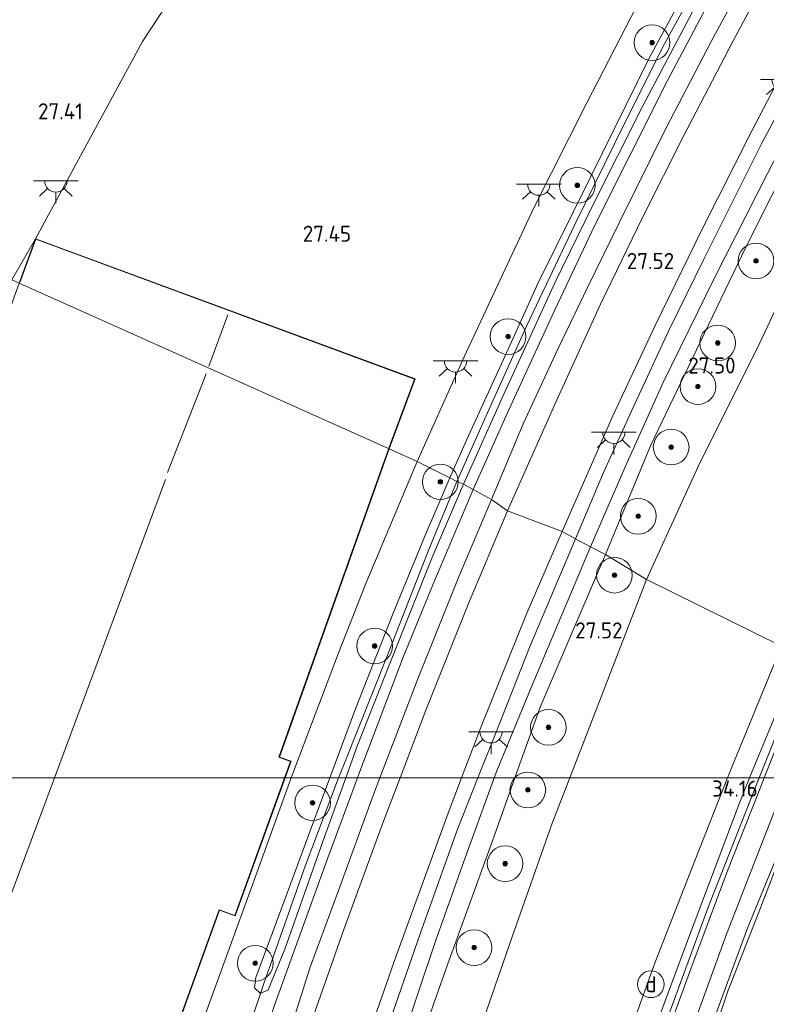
# Model space of a CAD drawing. Header units: metres. Extents: x 185049 to 189876, y 349292 to 352302.
# Tile 125 of 256: x 188967 to 189051, y 349975 to 350085. Entities that reach past the tile are written whole.
import ezdxf
from ezdxf.enums import TextEntityAlignment as Align

# ---------------------------------------------------------------- set-up
doc = ezdxf.new("R2010")
doc.units = ezdxf.units.M
for name, color, linetype, lineweight in [('B-WE-GR-BOOM-S', 90, 'Continuous', 25), ('B-WE-GR-GRAS-GV', 60, 'Continuous', 13), ('B-WE-GW-OPHOGING_KRUIN-G', 90, 'Continuous', 18), ('B-WE-GW-TALUD_KRUIN-G', 90, 'Continuous', 18), ('B-WE-GW-TALUD_TEEN-G', 90, 'Continuous', 18), ('B-WE-IE-MEUBILAIR_DIJKPAAL-S', 7, 'Continuous', 25), ('B-WE-IE-TERREINAFSCHEIDING_KUNSTMATIG_HEKWERK-G', 20, 'IE-TERREINAFSCHEIDING-KUNSTMATIG', 18), ('B-WE-KG-KADASTRAAL_DAKRAND-G', 170, 'Continuous', 18), ('B-WE-KG-KADASTRAAL_NOK-G', 10, 'Continuous', 18), ('B-WE-KL-ET_LS_OV_LICHTPUNT-S', 190, 'Continuous', 25), ('B-WE-KW-KUNSTWERK_DUIKER-G', 170, 'Continuous', 18), ('B-WE-OB-BEKLEDING_STORTSTEEN-GV', 30, 'Continuous', 18), ('B-WE-OB-OEVERVOORZIENING-G', 7, 'Continuous', 18), ('B-WE-OG-BEBOUWING_BEDRIJVEN-GV', 7, 'Continuous', 18), ('B-WE-OG-TERREIN_BEDRIJVENTERREIN-GV', 7, 'Continuous', 18), ('B-WE-OG-WATER_GREPPEL-G', 160, 'Continuous', 18), ('B-WE-OG-WATER_KANAAL-GV', 120, 'Continuous', 18), ('B-WE-OG-WATER_SLOOT-G', 120, 'Continuous', 18), ('B-WE-VH-VERHARDING_ASFALT-GV', 252, 'Continuous', 18), ('X-XX-AL-HOOGTELABEL-S', 7, 'Continuous', 25)]:
    doc.layers.add(name, color=color, linetype=linetype, lineweight=lineweight)
doc.styles.add('NLCS-ISO', font='NLCS-ISO.ttf')
doc.styles.add('NLCS-ISO-ANNOTATIVE-T18', font='NLCS-ISO.ttf', dxfattribs={"height": 1.8})
doc.linetypes.add('IE-TERREINAFSCHEIDING-KUNSTMATIG', pattern='A,4,[82,NLCS.SHX,S=0.75,R=90,X=0,Y=0],4,-2', length=10)

# ---------------------------------------------------------------- blocks, each defined once
blk = doc.blocks.new('SAL-HOOGTELABEL-SO')
at = {"color": 0, "linetype": 'ByBlock', "lineweight": -2, "style": 'NLCS-ISO-ANNOTATIVE-T18'}
blk.add_attdef('HOOGTE', text='', height=1.8, dxfattribs=at).set_placement((2.79, 0), align=Align.RIGHT)
blk = doc.blocks.new('SGR-BOOM_01-SO')
at = {"linetype": 'ByBlock', "lineweight": 18}
h = blk.add_hatch(color=0, dxfattribs=at)
h.dxf.hatch_style = 1
edge = h.paths.add_edge_path()
edge.add_arc((0, 0), 0.25, 0, 360)
at = {"color": 0, "linetype": 'ByBlock', "lineweight": 18}
for radius in [2, 0.25]:
    blk.add_circle((0, 0), radius, dxfattribs=at)
blk = doc.blocks.new('SKL-ET_OV_LICHTPUNT-SO')
at = {"color": 0, "linetype": 'ByBlock', "lineweight": 18}
for points in [[(-1.25, 0), (-2.5, 0)], [(1.25, 0), (2.5, 0)], [(-0.92, -0.85), (-1.83, -1.7)], [(0.92, -0.85), (1.83, -1.7)], [(0, -1.25), (0, -2.5)]]:
    blk.add_lwpolyline(points, dxfattribs=at)
blk.add_lwpolyline([(0, 0), (1.25, 0, -1), (-1.25, 0)], format="xyb", close=True, dxfattribs=at)
blk = doc.blocks.new('SIE-DIJKPAAL-SO')
at = {"color": 0, "linetype": 'ByBlock', "lineweight": 18}
blk.add_circle((0, 0), 1.5, dxfattribs=at)
at = {"color": 0, "linetype": 'ByBlock', "lineweight": 18, "style": 'NLCS-ISO'}
blk.add_text('d', height=1.8, dxfattribs=at).set_placement((0, 0), align=Align.MIDDLE_CENTER)

msp = doc.modelspace()

# ---------------------------------------------------------------- linework, layer by layer
at = {"layer": 'B-WE-GR-GRAS-GV'}
for points in [[(188983.733, 350115.147, 27.432), (188985.532, 350114.294, 27.449), (188994.948, 350109.092, 27.478), (188995.463, 350106.188, 27.512), (188988.534, 350094.503, 27.356), (188980.73, 350082.594, 27.31), (188968.7488, 350060.4742, 27.217), (188966.089, 350055.864, 27.238), (188934.919, 350064.047, 26.775), (188956.355, 350084.802, 27.281), (188966.553, 350104.46, 27.274), (188973.144, 350115.82, 27.154)], [(189019.679, 350041.607, 26.842), (189015.961, 350033.255, 26.804), (189015.155, 350033.662, 27.158), (189017.026, 350037.87, 27.183), (189021.168, 350046.947, 27.268), (189025.051, 350055.516, 27.208), (189030.955, 350067.464, 27.183), (189037.511, 350080.734, 27.162), (189043.462, 350091.823, 27.2), (189049.22, 350102.381, 27.272), (189050.234, 350102.283, 27.31), (189049.465, 350101.297, 26.863), (189044.586, 350092.175, 26.799), (189039.223, 350082.342, 26.854), (189034.695, 350073.328, 26.85), (189029.165, 350062.076, 26.846), (189023.794, 350050.733, 26.884)], [(189021.219, 350043.03, 27.314), (189016.712, 350032.934, 27.284), (189015.961, 350033.255, 26.804), (189019.679, 350041.607, 26.842), (189023.794, 350050.733, 26.884), (189029.165, 350062.076, 26.846), (189034.695, 350073.328, 26.85), (189039.223, 350082.342, 26.854), (189044.586, 350092.175, 26.799), (189049.465, 350101.297, 26.863), (189050.234, 350102.283, 27.31), (189050.41, 350100.925, 27.373), (189048.252, 350096.893, 27.377), (189042.679, 350086.55, 27.373), (189036.74, 350075.309, 27.356), (189031.255, 350064.394, 27.314), (189026.936, 350055.528, 27.322)], [(189027.03, 350042.147, 27.512), (189021.617, 350029.961, 27.529), (189019.815, 350031.221, 27.428), (189023.382, 350039.731, 27.436), (189027.244, 350048.032, 27.453), (189030.64, 350055.075, 27.432), (189034.208, 350062.389, 27.453), (189039.377, 350072.829, 27.512), (189044.448, 350082.602, 27.5), (189049.185, 350091.392, 27.453), (189054.152, 350100.474, 27.419), (189055.211, 350098.214, 27.512), (189046.93, 350082.678, 27.567), (189041.384, 350072.044, 27.563), (189036.808, 350062.931, 27.55), (189032.062, 350053.119, 27.546)], [(188968.7488, 350060.4742, 27.217), (188966.912, 350055.495, 27.217), (188966.089, 350055.864, 27.238)], [(189001.6992, 350000, 27.1664), (188997.3821, 350000, 27.2227), (188997.501, 350000.33, 27.223), (189002.652, 350013.905, 27.152), (189005.766, 350021.821, 27.112), (189011.498, 350035.507, 27.179), (189015.155, 350033.662, 27.158), (189012.378, 350027.128, 27.085), (189008.797, 350018.48, 27.116), (189004.575, 350007.756, 27.136)], [(189002.7053, 350000, 26.7622), (189001.6992, 350000, 27.1664), (189004.575, 350007.756, 27.136), (189008.797, 350018.48, 27.116), (189012.378, 350027.128, 27.085), (189015.155, 350033.662, 27.158), (189015.961, 350033.255, 26.804), (189012.719, 350025.422, 26.743), (189008.267, 350013.956, 26.727), (189003.271, 350001.492, 26.758)], [(189003.4936, 350000, 27.2567), (189002.7053, 350000, 26.7622), (189003.271, 350001.492, 26.758), (189008.267, 350013.956, 26.727), (189012.719, 350025.422, 26.743), (189015.961, 350033.255, 26.804), (189016.712, 350032.934, 27.284), (189013.226, 350024.855, 27.297), (189008.426, 350012.832, 27.258), (189004.79, 350003.585, 27.246)], [(189004.8177, 350000, 27.4118), (189003.4936, 350000, 27.2567), (189004.79, 350003.585, 27.246), (189008.426, 350012.832, 27.258), (189013.226, 350024.855, 27.297), (189016.712, 350032.934, 27.284), (189017.768, 350032.361, 27.428), (189013.263, 350021.643, 27.423), (189009.92, 350013.542, 27.435), (189005.647, 350002.237, 27.411)], [(189009.5853, 350000, 27.5022), (189007.31, 350000, 27.385), (189011.563, 350011.102, 27.415), (189016.138, 350022.499, 27.431), (189019.815, 350031.221, 27.428), (189021.617, 350029.961, 27.529), (189017.271, 350019.583, 27.51), (189012.473, 350007.592, 27.49)], [(189018.3144, 350000, 27.3708), (189016.4856, 350000, 27.3957), (189018.768, 350005.969, 27.384), (189023.79, 350018.486, 27.411), (189027.735, 350027.639, 27.424), (189029.231, 350026.818, 27.403), (189024.15, 350014.824, 27.419), (189020.224, 350004.76, 27.36)], [(189020.1493, 350000, 26.4902), (189018.3144, 350000, 27.3708), (189020.224, 350004.76, 27.36), (189024.15, 350014.824, 27.419), (189029.231, 350026.818, 27.403), (189030.934, 350025.929, 26.513), (189024.283, 350010.163, 26.542), (189020.438, 350000.794, 26.487)], [(189022.4657, 350000, 27.3784), (189020.1493, 350000, 26.4902), (189020.438, 350000.794, 26.487), (189024.283, 350010.163, 26.542), (189030.934, 350025.929, 26.513), (189032.602, 350025.06, 27.369), (189025.292, 350007.926, 27.372)], [(189028.6015, 350000, 27.586), (189022.4657, 350000, 27.3784), (189025.292, 350007.926, 27.372), (189032.602, 350025.06, 27.369), (189037.218, 350022.246, 27.58), (189031.742, 350008.122, 27.6)], [(189046.2957, 350000, 34.1486), (189028.6015, 350000, 27.586), (189031.742, 350008.122, 27.6), (189037.218, 350022.246, 27.58), (189052.342, 350014.78, 34.126), (189046.774, 350001.21, 34.15)], [(189048.7578, 350000, 34.1199), (189046.2957, 350000, 34.1486), (189046.774, 350001.21, 34.15), (189052.342, 350014.78, 34.126), (189054.372, 350013.445, 34.049), (189052.766, 350009.79, 34.055)], [(189053.0051, 350000, 34.0881), (189050.3872, 350000, 34.2046), (189052.865, 350006.222, 34.217), (189055.629, 350012.662, 34.155), (189057.891, 350011.767, 34.105), (189054.101, 350002.792, 34.103)], [(189001.504, 349991.061, 27.415), (188995.53, 349974.512, 27.392), (188991.231, 349961.652, 27.337), (188988.148, 349951.499, 27.404), (188983.427, 349936.817, 27.372), (188982.869, 349935.037, 27.369), (188976.344, 349937.997, 27.286), (188981.893, 349955.508, 27.234), (188985.202, 349965.808, 27.144), (188987.942, 349973.966, 27.183), (188992.952, 349987.702, 27.211), (188997.3821, 350000, 27.2227), (189001.6992, 350000, 27.1664), (189000.882, 349997.796, 27.175), (188997.073, 349987.495, 27.164), (188993.427, 349977.638, 27.164), (188993.282, 349976.463, 27.175), (188993.964, 349975.84, 27.227), (188994.798, 349976.252, 27.282), (188996.656, 349980.788, 27.313), (189000.916, 349992.872, 27.278), (189003.4936, 350000, 27.2567), (189004.8177, 350000, 27.4118)], [(188994.328, 349976.944, 26.758), (188993.964, 349975.84, 27.227), (188993.282, 349976.463, 27.175), (188993.427, 349977.638, 27.164), (188997.073, 349987.495, 27.164), (189000.882, 349997.796, 27.175), (189001.6992, 350000, 27.1664), (189002.7053, 350000, 26.7622), (188998.961, 349990.124, 26.79)], [(188994.798, 349976.252, 27.282), (188993.964, 349975.84, 27.227), (188994.328, 349976.944, 26.758), (188998.961, 349990.124, 26.79), (189002.7053, 350000, 26.7622), (189003.4936, 350000, 27.2567), (189000.916, 349992.872, 27.278), (188996.656, 349980.788, 27.313)], [(188999.239, 349971.542, 27.463), (188997.038, 349970.99, 27.423), (188999.527, 349978.776, 27.443), (189002.698, 349987.396, 27.415), (189006.599, 349998.144, 27.38), (189007.31, 350000, 27.385), (189009.5853, 350000, 27.5022), (189007.742, 349995.154, 27.51), (189003.304, 349983.015, 27.459)], [(189011.537, 349890.44, 34.125), (189009.545, 349884.339, 34.11), (189007.468, 349885.004, 34.253), (189007.495, 349885.1, 34.252), (189008.815, 349889.286, 34.209), (189013.258, 349903.222, 34.15), (189017.711, 349917.345, 34.099), (189022.117, 349931.049, 34.162), (189026.072, 349943.375, 34.177), (189030.491, 349957.035, 34.115), (189034.554, 349969.305, 34.158), (189038.175, 349979.352, 34.103), (189042.668, 349990.822, 34.138), (189046.2957, 350000, 34.1486), (189048.7578, 350000, 34.1199), (189047.575, 349997.111, 34.139), (189041.692, 349981.451, 34.086), (189035.79, 349965.562, 34.009), (189030.512, 349949.531, 34.26), (189025.356, 349933.188, 34.225), (189018.599, 349912.532, 34.06)]]:
    msp.add_polyline3d(points, close=True, dxfattribs=at)
for points in [[(189043.462, 350091.823, 27.2), (189037.511, 350080.734, 27.162), (189030.955, 350067.464, 27.183), (189025.051, 350055.516, 27.208), (189021.168, 350046.947, 27.268), (189017.026, 350037.87, 27.183), (189015.155, 350033.662, 27.158), (189011.498, 350035.507, 27.179), (189016.755, 350047.214, 27.234), (189024.581, 350063.936, 27.192), (189030.521, 350075.718, 27.234), (189036.712, 350087.789, 27.246)], [(189043.823, 350086.258, 27.474), (189039.57, 350078.206, 27.487), (189035.272, 350069.677, 27.483), (189031.416, 350062.01, 27.466), (189026.92, 350052.499, 27.5), (189021.766, 350041.271, 27.466), (189017.768, 350032.361, 27.428), (189016.712, 350032.934, 27.284), (189021.219, 350043.03, 27.314), (189026.936, 350055.528, 27.322), (189031.255, 350064.394, 27.314), (189036.74, 350075.309, 27.356), (189042.679, 350086.55, 27.373)], [(189055.993, 350082.194, 27.39), (189050.136, 350071.202, 27.415), (189043.662, 350058.274, 27.436), (189039.665, 350050.093, 27.411), (189035.881, 350041.952, 27.352), (189032.37, 350034.277, 27.369), (189029.231, 350026.818, 27.403), (189027.735, 350027.639, 27.424), (189033.426, 350040.621, 27.449), (189038.156, 350050.746, 27.445), (189043.471, 350061.621, 27.436), (189048.888, 350072.357, 27.394), (189054.996, 350084.051, 27.398)], [(189050.758, 350067.786, 26.546), (189044.816, 350056.102, 26.521), (189039.072, 350044.37, 26.487), (189034.861, 350034.979, 26.525), (189030.934, 350025.929, 26.513), (189029.231, 350026.818, 27.403), (189032.37, 350034.277, 27.369), (189035.881, 350041.952, 27.352), (189039.665, 350050.093, 27.411), (189043.662, 350058.274, 27.436), (189050.136, 350071.202, 27.415), (189055.993, 350082.194, 27.39)], [(189054.05, 350070.883, 27.314), (189048.333, 350059.532, 27.36), (189043.225, 350048.888, 27.339), (189037.654, 350037.242, 27.386), (189032.602, 350025.06, 27.369), (189030.934, 350025.929, 26.513), (189034.861, 350034.979, 26.525), (189039.072, 350044.37, 26.487), (189044.816, 350056.102, 26.521), (189050.758, 350067.786, 26.546)], [(189055.51, 350060.753, 27.491), (189049.911, 350048.807, 27.664), (189042.99, 350034.915, 27.651), (189037.218, 350022.246, 27.58), (189032.602, 350025.06, 27.369), (189037.654, 350037.242, 27.386), (189043.225, 350048.888, 27.339), (189048.333, 350059.532, 27.36), (189054.05, 350070.883, 27.314)], [(189052.342, 350014.78, 34.126), (189037.218, 350022.246, 27.58), (189042.99, 350034.915, 27.651), (189049.911, 350048.807, 27.664), (189055.51, 350060.753, 27.491)], [(189004.138, 349965.686, 27.384), (189008.939, 349979.405, 27.4), (189014.859, 349995.746, 27.404), (189016.4856, 350000, 27.3957), (189018.3144, 350000, 27.3708), (189015.974, 349994.166, 27.384), (189011.839, 349982.537, 27.348), (189007.838, 349971.018, 27.384)], [(189007.505, 349863.566, 34.115), (189011.193, 349875.7, 34.091), (189014.387, 349885.782, 34.077), (189015.53, 349885.474, 33.311), (189016.095, 349885.351, 33.187), (189016.342, 349885.795, 33.182), (189015.624, 349885.928, 33.32), (189013.826, 349886.536, 33.679), (189014.63, 349889.268, 33.657), (189015.469, 349889.033, 33.631), (189015.488, 349889.133, 34.048), (189018.735, 349899.927, 34.059), (189022.278, 349910.911, 34.103), (189025.529, 349920.802, 34.083), (189029.173, 349931.858, 34.075), (189032.573, 349942.397, 34.056), (189035.754, 349952.986, 34.079), (189039.697, 349964.424, 34.13), (189042.843, 349973.337, 34.099), (189046.162, 349982.471, 34.075), (189050.054, 349992.482, 34.048), (189053.0051, 350000, 34.0881)], [(189007.838, 349971.018, 27.384), (189011.839, 349982.537, 27.348), (189015.974, 349994.166, 27.384), (189018.3144, 350000, 27.3708), (189020.1493, 350000, 26.4902), (189016.591, 349990.214, 26.53), (189013.541, 349981.702, 26.503), (189009.963, 349971.006, 26.55)], [(189009.963, 349971.006, 26.55), (189013.541, 349981.702, 26.503), (189016.591, 349990.214, 26.53), (189020.1493, 350000, 26.4902), (189022.4657, 350000, 27.3784), (189019.951, 349992.948, 27.384), (189014.929, 349979.143, 27.415), (189012.597, 349972.498, 27.442)], [(189012.597, 349972.498, 27.442), (189014.929, 349979.143, 27.415), (189019.951, 349992.948, 27.384), (189022.4657, 350000, 27.3784), (189028.6015, 350000, 27.586), (189026.594, 349994.808, 27.577), (189022.136, 349982.196, 27.628), (189017.971, 349970.097, 27.683)], [(189017.971, 349970.097, 27.683), (189022.136, 349982.196, 27.628), (189026.594, 349994.808, 27.577), (189028.6015, 350000, 27.586), (189046.2957, 350000, 34.1486), (189042.668, 349990.822, 34.138), (189038.175, 349979.352, 34.103), (189034.554, 349969.305, 34.158)], [(189038.313, 349968.05, 34.209), (189042.154, 349978.597, 34.197), (189046.269, 349989.585, 34.201), (189049.668, 349998.194, 34.201), (189050.3872, 350000, 34.2046), (189053.0051, 350000, 34.0881), (189050.054, 349992.482, 34.048), (189046.162, 349982.471, 34.075), (189042.843, 349973.337, 34.099)], [(189052.35, 349992.539, 32.919), (189048.517, 349983.158, 32.962), (189044.713, 349972.796, 32.982), (189040.343, 349960.237, 33.021), (189036.176, 349947.017, 32.997), (189031.247, 349931.801, 33.005), (189026.992, 349919.053, 32.954), (189023.903, 349909.608, 32.986), (189020.882, 349899.995, 33.013), (189017.36, 349888.638, 33.041), (189013.131, 349875.526, 33.072), (189009.238, 349863.494, 33.052), (189006.478, 349854.228, 33.048), (189003.642, 349845.147, 33.072), (189000.417, 349834.718, 33.068), (188996.737, 349823.392, 33.045), (188992.604, 349810.825, 33.08), (188988.725, 349799.288, 33.096), (188985.181, 349788.225, 33.092), (188981.345, 349776.446, 33.104), (188977.385, 349764.792, 33.139), (188973.563, 349753.349, 33.151), (188969.666, 349741.82, 33.182)]]:
    msp.add_polyline3d(points, dxfattribs=at)
at = {"layer": 'B-WE-GW-OPHOGING_KRUIN-G'}
for points in [[(189049.8397, 350000, 34.2061), (189053.067, 350008.178, 34.209), (189056.908, 350017.493, 34.189), (189062.618, 350029.564, 34.168), (189068.677, 350042.417, 34.219), (189077.051, 350058.892, 34.197), (189085.268, 350074.241, 34.235), (189093.612, 350089.297, 34.202), (189101.698, 350104.145, 34.214), (189110.348, 350119.861, 34.252), (189120.571, 350138.453, 34.248), (189131.395, 350158.199, 34.265), (189145.005, 350183.014, 34.269), (189155.636, 350202.256, 34.248), (189167.288, 350223.334, 34.24), (189176.14, 350238.254, 34.21), (189184.58, 350250.598, 34.24), (189188.7791, 350256.2074, 34.2546)], [(188925.4767, 349651.9543, 34.2685), (188926.677, 349654.401, 34.28), (188939.096, 349680.084, 34.244), (188950.317, 349704.783, 34.189), (188956.568, 349719.869, 34.189), (188963.495, 349738.261, 34.217), (188970, 349757.21, 34.185), (188976.362, 349776.926, 34.236), (188982.696, 349796.919, 34.189), (188991.217, 349823.551, 34.213), (188998.883, 349847.634, 34.248), (189005.519, 349868.402, 34.24), (189012.218, 349889.719, 34.221), (189019.298, 349911.455, 34.189), (189025.251, 349930.559, 34.197), (189031.946, 349951.242, 34.225), (189037.633, 349967.871, 34.205), (189044.198, 349985.704, 34.201), (189049.8397, 350000, 34.2061)]]:
    msp.add_polyline3d(points, dxfattribs=at)
at = {"layer": 'B-WE-GW-TALUD_KRUIN-G'}
for points in [[(189046.2957, 350000, 34.1486), (189046.774, 350001.21, 34.15), (189052.342, 350014.78, 34.126)], [(189007.495, 349885.1, 34.252), (189008.815, 349889.286, 34.209), (189013.258, 349903.222, 34.15), (189017.711, 349917.345, 34.099), (189022.117, 349931.049, 34.162), (189026.072, 349943.375, 34.177), (189030.491, 349957.035, 34.115), (189034.554, 349969.305, 34.158), (189038.175, 349979.352, 34.103), (189042.668, 349990.822, 34.138), (189046.2957, 350000, 34.1486)], [(189015.488, 349889.133, 34.048), (189018.735, 349899.927, 34.059), (189022.278, 349910.911, 34.103), (189025.529, 349920.802, 34.083), (189029.173, 349931.858, 34.075), (189032.573, 349942.397, 34.056), (189035.754, 349952.986, 34.079), (189039.697, 349964.424, 34.13), (189042.843, 349973.337, 34.099), (189046.162, 349982.471, 34.075), (189050.054, 349992.482, 34.048), (189053.0051, 350000, 34.0881)]]:
    msp.add_polyline3d(points, dxfattribs=at)
at = {"layer": 'B-WE-GW-TALUD_TEEN-G'}
for points in [[(189055.51, 350060.753, 27.491), (189049.911, 350048.807, 27.664), (189042.99, 350034.915, 27.651), (189037.218, 350022.246, 27.58)], [(189037.218, 350022.246, 27.58), (189031.742, 350008.122, 27.6), (189028.6015, 350000, 27.586)], [(189028.6015, 350000, 27.586), (189026.594, 349994.808, 27.577), (189022.136, 349982.196, 27.628), (189017.971, 349970.097, 27.683), (189014.346, 349958.705, 27.718), (189010.539, 349946.93, 27.742), (189006.324, 349933.77, 27.671), (189002.243, 349920.968, 27.699), (188997.918, 349906.875, 27.651), (188992.818, 349891.417, 27.596), (188988.71, 349879.186, 27.616), (188984.921, 349867.669, 27.577), (188980.473, 349854.293, 27.588), (188976.088, 349840.232, 27.514), (188971.554, 349825.661, 27.522), (188967.12, 349812.155, 27.549), (188963.071, 349799.383, 27.596), (188958.159, 349784.434, 27.545), (188954.58, 349773.383, 27.569), (188950.721, 349762.033, 27.51), (188946.334, 349750.126, 27.616)]]:
    msp.add_polyline3d(points, dxfattribs=at)
at = {"layer": 'B-WE-IE-TERREINAFSCHEIDING_KUNSTMATIG_HEKWERK-G'}
for points in [[(189011.498, 350035.507, 27.179), (189016.755, 350047.214, 27.234), (189024.581, 350063.936, 27.192), (189030.521, 350075.718, 27.234), (189036.712, 350087.789, 27.246), (189042.171, 350098.172, 27.251), (189047.416, 350107.815, 27.314)], [(188997.3821, 350000, 27.2227), (188997.501, 350000.33, 27.223), (189002.652, 350013.905, 27.152), (189005.766, 350021.821, 27.112), (189011.498, 350035.507, 27.179)], [(188987.942, 349973.966, 27.183), (188992.952, 349987.702, 27.211), (188997.3821, 350000, 27.2227)]]:
    msp.add_polyline3d(points, dxfattribs=at)
at = {"layer": 'B-WE-KG-KADASTRAAL_DAKRAND-G'}
for points in [[(188966.995, 350055.576, 35.284), (188968.78, 350060.409, 35.366), (189011.202, 350044.744, 35.054), (189008.328, 350036.995, 35.054)], [(189008.293, 350036.883, 35.066), (188996.005, 350002.321, 35.512), (188997.321, 350001.846, 35.512), (188996.6542, 350000, 35.512)], [(188996.6542, 350000, 35.512), (188991.088, 349984.59, 35.512), (188989.311, 349985.232, 35.512), (188974.111, 349943.154, 35.53), (188931.523, 349958.538, 35.512), (188946.5008, 350000, 35.513)]]:
    msp.add_polyline3d(points, dxfattribs=at)
at = {"layer": 'B-WE-KG-KADASTRAAL_NOK-G'}
for points in [[(188990.296, 350051.955, 37.757), (188988.171, 350046.186, 37.757)], [(188983.531, 350034.263, 37.622), (188987.84, 350045.335, 37.747)], [(188970.8512, 350000, 37.5247), (188983.315, 350033.471, 37.482)], [(188952.652, 349951.127, 37.587), (188970.8512, 350000, 37.5247)]]:
    msp.add_polyline3d(points, dxfattribs=at)
at = {"layer": 'B-WE-KW-KUNSTWERK_DUIKER-G'}
msp.add_polyline3d([(188988.264, 349958.946, 26.81), (188994.328, 349976.944, 26.758)], dxfattribs=at)
at = {"layer": 'B-WE-OB-BEKLEDING_STORTSTEEN-GV'}
for points in [[(189053.374, 349994.261, 32.399), (189049.524, 349984.262, 32.399), (189046.32, 349976.09, 32.399), (189043.14, 349966.643, 32.399), (189039.202, 349955.125, 32.399), (189035.888, 349944.818, 32.399), (189032.376, 349933.525, 32.399), (189028.223, 349921.057, 32.399), (189024.5, 349909.612, 32.399), (189021.189, 349898.964, 32.399), (189018.028, 349888.48, 32.399), (189014.291, 349876.808, 32.399), (189010.507, 349865.117, 32.399), (189006.816, 349853.126, 32.399), (189002.169, 349838.65, 32.399), (188998.956, 349828.367, 32.399), (188995.957, 349818.989, 32.399), (188992.064, 349807.155, 32.399), (188988.572, 349796.532, 32.399), (188984.481, 349783.462, 32.399), (188979.716, 349769.488, 32.399), (188976.699, 349760.197, 32.399), (188973.065, 349749.224, 32.399)], [(188969.666, 349741.82, 33.182), (188973.563, 349753.349, 33.151), (188977.385, 349764.792, 33.139), (188981.345, 349776.446, 33.104), (188985.181, 349788.225, 33.092), (188988.725, 349799.288, 33.096), (188992.604, 349810.825, 33.08), (188996.737, 349823.392, 33.045), (189000.417, 349834.718, 33.068), (189003.642, 349845.147, 33.072), (189006.478, 349854.228, 33.048), (189009.238, 349863.494, 33.052), (189013.131, 349875.526, 33.072), (189017.36, 349888.638, 33.041), (189020.882, 349899.995, 33.013), (189023.903, 349909.608, 32.986), (189026.992, 349919.053, 32.954), (189031.247, 349931.801, 33.005), (189036.176, 349947.017, 32.997), (189040.343, 349960.237, 33.021), (189044.713, 349972.796, 32.982), (189048.517, 349983.158, 32.962), (189052.35, 349992.539, 32.919)]]:
    msp.add_polyline3d(points, dxfattribs=at)
at = {"layer": 'B-WE-OB-OEVERVOORZIENING-G'}
msp.add_polyline3d([(188973.065, 349749.224, 32.399), (188976.699, 349760.197, 32.399), (188979.716, 349769.488, 32.399), (188984.481, 349783.462, 32.399), (188988.572, 349796.532, 32.399), (188992.064, 349807.155, 32.399), (188995.957, 349818.989, 32.399), (188998.956, 349828.367, 32.399), (189002.169, 349838.65, 32.399), (189006.816, 349853.126, 32.399), (189010.507, 349865.117, 32.399), (189014.291, 349876.808, 32.399), (189018.028, 349888.48, 32.399), (189021.189, 349898.964, 32.399), (189024.5, 349909.612, 32.399), (189028.223, 349921.057, 32.399), (189032.376, 349933.525, 32.399), (189035.888, 349944.818, 32.399), (189039.202, 349955.125, 32.399), (189043.14, 349966.643, 32.399), (189046.32, 349976.09, 32.399), (189049.524, 349984.262, 32.399), (189053.374, 349994.261, 32.399), (189055.7526, 350000, 32.399)], dxfattribs=at)
at = {"layer": 'B-WE-OG-BEBOUWING_BEDRIJVEN-GV'}
for points in [[(189011.266, 350044.774, 27.217), (189008.352, 350036.917, 27.217), (188966.912, 350055.495, 27.217), (188968.7488, 350060.4742, 27.217)], [(189008.352, 350036.917, 27.217), (188996.069, 350002.351, 27.397), (188997.385, 350001.876, 27.397), (188996.7074, 350000, 27.397), (188946.4477, 350000, 27.397), (188946.698, 350000.693, 27.397), (188945.472, 350001.136, 27.397), (188951.853, 350018.8, 27.397), (188953.549, 350018.187, 27.397), (188966.912, 350055.495, 27.217)], [(188996.7074, 350000, 27.397), (188991.118, 349984.526, 27.397), (188989.341, 349985.168, 27.397), (188974.141, 349943.09, 27.397), (188931.459, 349958.508, 27.397), (188946.4477, 350000, 27.397)]]:
    msp.add_polyline3d(points, close=True, dxfattribs=at)
at = {"layer": 'B-WE-OG-TERREIN_BEDRIJVENTERREIN-GV'}
for points in [[(189036.712, 350087.789, 27.246), (189030.521, 350075.718, 27.234), (189024.581, 350063.936, 27.192), (189016.755, 350047.214, 27.234), (189011.498, 350035.507, 27.179), (189008.352, 350036.917, 27.217), (189011.266, 350044.774, 27.217), (188968.7488, 350060.4742, 27.217), (188980.73, 350082.594, 27.31), (188988.534, 350094.503, 27.356)], [(188974.141, 349943.09, 27.397), (188989.341, 349985.168, 27.397), (188991.118, 349984.526, 27.397), (188996.7074, 350000, 27.397), (188997.3821, 350000, 27.2227), (188992.952, 349987.702, 27.211), (188987.942, 349973.966, 27.183)]]:
    msp.add_polyline3d(points, dxfattribs=at)
msp.add_polyline3d([(188997.3821, 350000, 27.2227), (188996.7074, 350000, 27.397), (188997.385, 350001.876, 27.397), (188996.069, 350002.351, 27.397), (189008.352, 350036.917, 27.217), (189011.498, 350035.507, 27.179), (189005.766, 350021.821, 27.112), (189002.652, 350013.905, 27.152), (188997.501, 350000.33, 27.223)], close=True, dxfattribs=at)
at = {"layer": 'B-WE-OG-WATER_GREPPEL-G'}
for points in [[(189030.934, 350025.929, 26.513), (189034.861, 350034.979, 26.525), (189039.072, 350044.37, 26.487), (189044.816, 350056.102, 26.521), (189050.758, 350067.786, 26.546), (189057.009, 350079.94, 26.559), (189064.664, 350094.106, 26.529), (189072.292, 350107.812, 26.546), (189079.431, 350120.285, 26.504), (189086.841, 350134.195, 26.538), (189094.633, 350148.231, 26.559), (189102.602, 350162.123, 26.483), (189111.114, 350177.297, 26.437), (189118.564, 350190.611, 26.462), (189127.331, 350206.732, 26.601), (189135.517, 350221.01, 26.559), (189144.023, 350236.614, 26.517), (189150.975, 350249.269, 26.487), (189158.783, 350263.223, 26.39), (189168.14, 350280.356, 26.496)], [(189015.961, 350033.255, 26.804), (189019.679, 350041.607, 26.842), (189023.794, 350050.733, 26.884), (189029.165, 350062.076, 26.846), (189034.695, 350073.328, 26.85), (189039.223, 350082.342, 26.854), (189044.586, 350092.175, 26.799), (189049.465, 350101.297, 26.863)], [(189002.7053, 350000, 26.7622), (189003.271, 350001.492, 26.758), (189008.267, 350013.956, 26.727), (189012.719, 350025.422, 26.743), (189015.961, 350033.255, 26.804)], [(189020.1493, 350000, 26.4902), (189020.438, 350000.794, 26.487), (189024.283, 350010.163, 26.542), (189030.934, 350025.929, 26.513)], [(188939.684, 349753.9, 26.802), (188942.232, 349761.002, 26.511), (188946.537, 349773.439, 26.538), (188950.886, 349786.962, 26.487), (188955.693, 349802.177, 26.44), (188960.415, 349816.517, 26.42), (188964.581, 349829.597, 26.396), (188967.694, 349839.419, 26.42), (188972.549, 349854.59, 26.444), (188976.178, 349865.863, 26.483), (188979.819, 349877.121, 26.526), (188986.156, 349897.425, 26.452), (188989.596, 349908.176, 26.487), (188993.424, 349920.226, 26.471), (188997.882, 349934.356, 26.511), (189002.239, 349948.028, 26.55), (189005.699, 349959.053, 26.518), (189009.963, 349971.006, 26.55), (189013.541, 349981.702, 26.503), (189016.591, 349990.214, 26.53), (189020.1493, 350000, 26.4902)], [(188994.328, 349976.944, 26.758), (188998.961, 349990.124, 26.79), (189002.7053, 350000, 26.7622)]]:
    msp.add_polyline3d(points, dxfattribs=at)
at = {"layer": 'B-WE-OG-WATER_KANAAL-GV'}
msp.add_polyline3d([(188973.065, 349749.224, 32.399), (188976.699, 349760.197, 32.399), (188979.716, 349769.488, 32.399), (188984.481, 349783.462, 32.399), (188988.572, 349796.532, 32.399), (188992.064, 349807.155, 32.399), (188995.957, 349818.989, 32.399), (188998.956, 349828.367, 32.399), (189002.169, 349838.65, 32.399), (189006.816, 349853.126, 32.399), (189010.507, 349865.117, 32.399), (189014.291, 349876.808, 32.399), (189018.028, 349888.48, 32.399), (189021.189, 349898.964, 32.399), (189024.5, 349909.612, 32.399), (189028.223, 349921.057, 32.399), (189032.376, 349933.525, 32.399), (189035.888, 349944.818, 32.399), (189039.202, 349955.125, 32.399), (189043.14, 349966.643, 32.399), (189046.32, 349976.09, 32.399), (189049.524, 349984.262, 32.399), (189053.374, 349994.261, 32.399)], dxfattribs=at)
at = {"layer": 'B-WE-OG-WATER_SLOOT-G'}
for points in [[(189015.155, 350033.662, 27.158), (189017.026, 350037.87, 27.183), (189021.168, 350046.947, 27.268), (189025.051, 350055.516, 27.208), (189030.955, 350067.464, 27.183), (189037.511, 350080.734, 27.162), (189043.462, 350091.823, 27.2), (189049.22, 350102.381, 27.272)], [(189050.234, 350102.283, 27.31), (189050.41, 350100.925, 27.373), (189048.252, 350096.893, 27.377), (189042.679, 350086.55, 27.373), (189036.74, 350075.309, 27.356), (189031.255, 350064.394, 27.314), (189026.936, 350055.528, 27.322), (189021.219, 350043.03, 27.314), (189016.712, 350032.934, 27.284)], [(189029.231, 350026.818, 27.403), (189032.37, 350034.277, 27.369), (189035.881, 350041.952, 27.352), (189039.665, 350050.093, 27.411), (189043.662, 350058.274, 27.436), (189050.136, 350071.202, 27.415), (189055.993, 350082.194, 27.39)], [(189054.05, 350070.883, 27.314), (189048.333, 350059.532, 27.36), (189043.225, 350048.888, 27.339), (189037.654, 350037.242, 27.386), (189032.602, 350025.06, 27.369)], [(189001.6992, 350000, 27.1664), (189004.575, 350007.756, 27.136), (189008.797, 350018.48, 27.116), (189012.378, 350027.128, 27.085), (189015.155, 350033.662, 27.158)], [(189016.712, 350032.934, 27.284), (189013.226, 350024.855, 27.297), (189008.426, 350012.832, 27.258), (189004.79, 350003.585, 27.246), (189003.4936, 350000, 27.2567)], [(189018.3144, 350000, 27.3708), (189020.224, 350004.76, 27.36), (189024.15, 350014.824, 27.419), (189029.231, 350026.818, 27.403)], [(189032.602, 350025.06, 27.369), (189025.292, 350007.926, 27.372), (189022.4657, 350000, 27.3784)], [(188938.935, 349751.25, 27.376), (188937.864, 349751.832, 27.317), (188937.483, 349753.592, 27.258), (188942.499, 349767.7, 27.219), (188947.168, 349781.961, 27.27), (188951.639, 349795.759, 27.25), (188955.786, 349808.696, 27.211), (188959.382, 349820.031, 27.266), (188963.207, 349832.066, 27.238), (188967.293, 349844.717, 27.195), (188971.087, 349856.922, 27.23), (188975.548, 349870.812, 27.345), (188979.373, 349882.462, 27.321), (188982.893, 349893.485, 27.341), (188986.49, 349904.988, 27.356), (188990.342, 349917.06, 27.329), (188994.394, 349929.836, 27.325), (188997.342, 349939.236, 27.325), (189000.915, 349950.025, 27.384), (189003.921, 349959.647, 27.325), (189007.838, 349971.018, 27.384), (189011.839, 349982.537, 27.348), (189015.974, 349994.166, 27.384), (189018.3144, 350000, 27.3708)], [(189022.4657, 350000, 27.3784), (189019.951, 349992.948, 27.384), (189014.929, 349979.143, 27.415), (189012.597, 349972.498, 27.442), (189009.896, 349964.805, 27.474), (189005.932, 349952.213, 27.482), (189001.343, 349938.287, 27.427), (188997.084, 349924.682, 27.407), (188992.515, 349910.849, 27.333), (188988.046, 349896.034, 27.348), (188983.799, 349883.122, 27.356), (188980.134, 349871.328, 27.337), (188975.728, 349857.634, 27.317), (188971.86, 349846.366, 27.282), (188968.622, 349835.742, 27.258), (188964.386, 349822.392, 27.325), (188960.105, 349809.852, 27.297), (188956.393, 349798.397, 27.254), (188952.508, 349786.412, 27.282), (188948.562, 349773.926, 27.254), (188942.287, 349756.246, 27.333), (188940.545, 349752.173, 27.407), (188938.935, 349751.25, 27.376)], [(188993.964, 349975.84, 27.227), (188993.282, 349976.463, 27.175), (188993.427, 349977.638, 27.164), (188997.073, 349987.495, 27.164), (189000.882, 349997.796, 27.175), (189001.6992, 350000, 27.1664)], [(189003.4936, 350000, 27.2567), (189000.916, 349992.872, 27.278), (188996.656, 349980.788, 27.313), (188994.798, 349976.252, 27.282), (188993.964, 349975.84, 27.227)]]:
    msp.add_polyline3d(points, dxfattribs=at)
at = {"layer": 'B-WE-VH-VERHARDING_ASFALT-GV'}
for points in [[(189054.152, 350100.474, 27.419), (189049.185, 350091.392, 27.453), (189044.448, 350082.602, 27.5), (189039.377, 350072.829, 27.512), (189034.208, 350062.389, 27.453), (189030.64, 350055.075, 27.432), (189027.244, 350048.032, 27.453), (189023.382, 350039.731, 27.436), (189019.815, 350031.221, 27.428), (189017.768, 350032.361, 27.428), (189021.766, 350041.271, 27.466), (189026.92, 350052.499, 27.5), (189031.416, 350062.01, 27.466), (189035.272, 350069.677, 27.483), (189039.57, 350078.206, 27.487), (189043.823, 350086.258, 27.474), (189047.447, 350092.999, 27.466), (189052.532, 350102.507, 27.424)], [(189054.996, 350084.051, 27.398), (189048.888, 350072.357, 27.394), (189043.471, 350061.621, 27.436), (189038.156, 350050.746, 27.445), (189033.426, 350040.621, 27.449), (189027.735, 350027.639, 27.424), (189021.617, 350029.961, 27.529), (189027.03, 350042.147, 27.512), (189032.062, 350053.119, 27.546), (189036.808, 350062.931, 27.55), (189041.384, 350072.044, 27.563), (189046.93, 350082.678, 27.567), (189055.211, 350098.214, 27.512)], [(188995.53, 349974.512, 27.392), (189001.504, 349991.061, 27.415), (189004.8177, 350000, 27.4118), (189007.31, 350000, 27.385), (189006.599, 349998.144, 27.38), (189002.698, 349987.396, 27.415), (188999.527, 349978.776, 27.443), (188997.038, 349970.99, 27.423)], [(188999.239, 349971.542, 27.463), (189003.304, 349983.015, 27.459), (189007.742, 349995.154, 27.51), (189009.5853, 350000, 27.5022), (189016.4856, 350000, 27.3957), (189014.859, 349995.746, 27.404), (189008.939, 349979.405, 27.4), (189004.138, 349965.686, 27.384)], [(189035.79, 349965.562, 34.009), (189041.692, 349981.451, 34.086), (189047.575, 349997.111, 34.139), (189048.7578, 350000, 34.1199), (189050.3872, 350000, 34.2046), (189049.668, 349998.194, 34.201), (189046.269, 349989.585, 34.201), (189042.154, 349978.597, 34.197), (189038.313, 349968.05, 34.209)]]:
    msp.add_polyline3d(points, dxfattribs=at)
for points in [[(189007.31, 350000, 27.385), (189004.8177, 350000, 27.4118), (189005.647, 350002.237, 27.411), (189009.92, 350013.542, 27.435), (189013.263, 350021.643, 27.423), (189017.768, 350032.361, 27.428), (189019.815, 350031.221, 27.428), (189016.138, 350022.499, 27.431), (189011.563, 350011.102, 27.415)], [(189016.4856, 350000, 27.3957), (189009.5853, 350000, 27.5022), (189012.473, 350007.592, 27.49), (189017.271, 350019.583, 27.51), (189021.617, 350029.961, 27.529), (189027.735, 350027.639, 27.424), (189023.79, 350018.486, 27.411), (189018.768, 350005.969, 27.384)], [(189050.3872, 350000, 34.2046), (189048.7578, 350000, 34.1199), (189052.766, 350009.79, 34.055), (189054.372, 350013.445, 34.049), (189055.629, 350012.662, 34.155), (189052.865, 350006.222, 34.217)]]:
    msp.add_polyline3d(points, close=True, dxfattribs=at)

# ---------------------------------------------------------------- block references
at = {"layer": 'B-WE-GR-BOOM-S'}
for p in [(189037.826, 350082.46, 27.081), (189029.448, 350066.46, 27.159), (189049.474, 350057.986, 27.354), (189021.689, 350049.505, 27.198), (189045.186, 350048.786, 27.413), (189042.966, 350043.896, 27.403), (189039.967, 350037.106, 27.393), (189014.098, 350033.211, 27.23), (189036.278, 350029.351, 27.481), (189033.614, 350022.742, 27.597), (189006.74, 350014.805, 27.16), (189026.216, 350005.681, 27.337), (189023.906, 349998.659, 27.479), (188999.778, 349997.212, 27.204), (189021.361, 349990.394, 28.111), (189017.884, 349980.977, 27.795), (188993.36, 349979.22, 27.134)]:
    msp.add_blockref('SGR-BOOM_01-SO', p, dxfattribs=at)
at = {"layer": 'B-WE-IE-MEUBILAIR_DIJKPAAL-S'}
msp.add_blockref('SIE-DIJKPAAL-SO', (189037.69, 349976.866, 34.52), dxfattribs=at)
at = {"layer": 'B-WE-KL-ET_LS_OV_LICHTPUNT-S'}
for p in [(189052.494, 350078.333, 27.277), (188971.017, 350066.955, 27.365), (189025.138, 350066.594, 27.156), (189015.804, 350046.767, 27.175), (189033.542, 350038.764, 27.368), (189019.781, 350005.178, 27.464)]:
    msp.add_blockref('SKL-ET_OV_LICHTPUNT-SO', p, dxfattribs=at)
at = {"layer": 'X-XX-AL-HOOGTELABEL-S'}
for p, values in [((188971.253, 350073.867, 27.407), {'HOOGTE': '27.41'}), ((189001.318, 350060.137, 27.449), {'HOOGTE': '27.45'}), ((189037.508, 350057.078, 27.516), {'HOOGTE': '27.52'}), ((189044.398, 350045.357, 27.495), {'HOOGTE': '27.50'}), ((189031.724, 350015.649, 27.522), {'HOOGTE': '27.52'}), ((189046.874, 349997.913, 34.158), {'HOOGTE': '34.16'})]:
    msp.add_blockref('SAL-HOOGTELABEL-SO', p, dxfattribs=at).add_auto_attribs(values)

doc.saveas('drawing.dxf')
